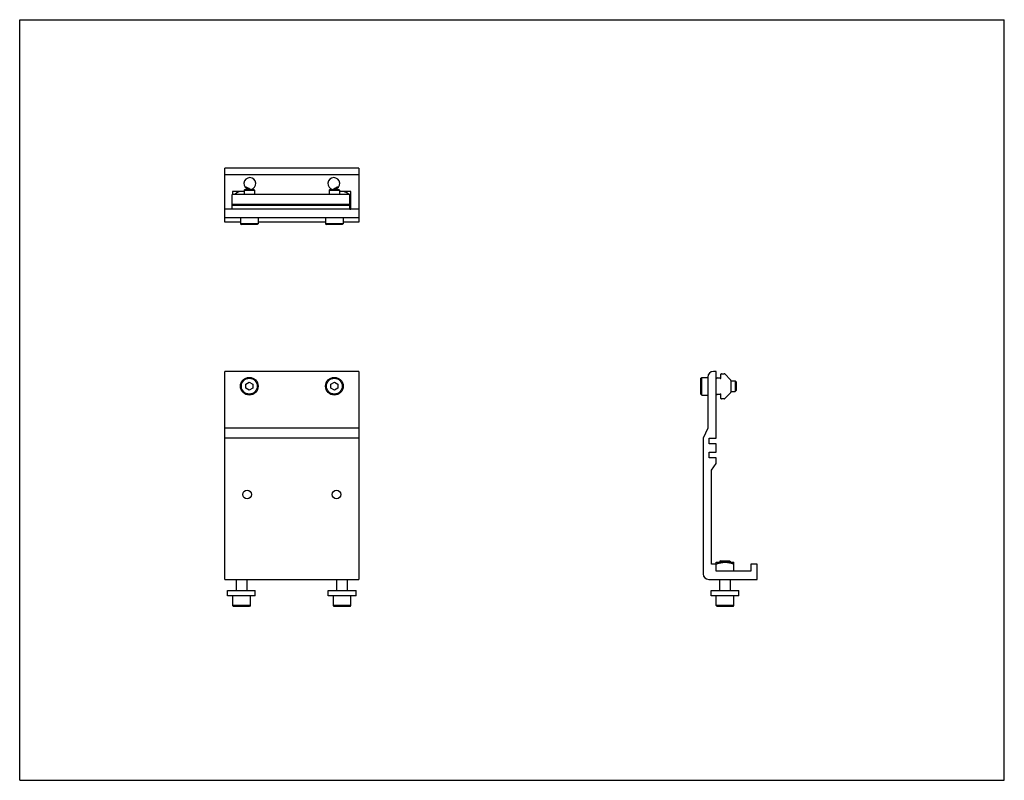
# Model space of a CAD drawing. Header units: inches. Extents: x 0 to 22, y 0 to 17.
import ezdxf

# ---------------------------------------------------------------- set-up
doc = ezdxf.new("R2010")
doc.units = ezdxf.units.IN
doc.header["$LTSCALE"] = 1.21
doc.header["$MEASUREMENT"] = 0
doc.layers.get('0').update_dxf_attribs({"linetype": 'CONTINUOUS'})
for name, color, linetype in [('2408XX_240831_BL5', 7, 'CONTINUOUS'), ('300150M_300150MSS_BL7', 7, 'CONTINUOUS'), ('605279P_BL3', 7, 'CONTINUOUS'), ('605279P_BL4', 7, 'CONTINUOUS'), ('807_920_BL8', 7, 'CONTINUOUS'), ('807_920_BL9', 7, 'CONTINUOUS'), ('9206XXM_920620M_BL0', 7, 'CONTINUOUS'), ('9206XXM_920620M_BL1', 7, 'CONTINUOUS'), ('9506XXM_950616M_BL2', 7, 'CONTINUOUS'), ('9506XXM_950616M_BL6', 7, 'CONTINUOUS')]:
    doc.layers.add(name, color=color, linetype=linetype)

# ---------------------------------------------------------------- blocks, each defined once
blk = doc.blocks.new('9206XXM_920620M_BL0', base_point=(11.484, 4.396))
at = {"layer": '9206XXM_920620M_BL0', "color": 7, "linetype": 'CONTINUOUS'}
for p, q in [((15.664, 4.908), (15.644, 4.888)), ((15.644, 4.888), (15.88, 4.888)), ((15.644, 4.874), (15.644, 4.888)), ((15.664, 4.908), (15.861, 4.908)), ((15.861, 4.908), (15.88, 4.888)), ((15.88, 4.874), (15.88, 4.888)), ((7.087, 4.24), (7.087, 4.49)), ((7.323, 4.24), (7.323, 4.49)), ((15.644, 4.24), (15.644, 4.49)), ((15.88, 4.24), (15.88, 4.49)), ((7.008, 3.904), (7.008, 4.12)), ((7.402, 3.904), (7.402, 4.12)), ((15.565, 3.904), (15.565, 4.12)), ((15.959, 3.904), (15.959, 4.12)), ((7.402, 3.904), (7.008, 3.904)), ((7.028, 3.884), (7.008, 3.904)), ((7.382, 3.884), (7.028, 3.884)), ((7.382, 3.884), (7.402, 3.904)), ((15.959, 3.904), (15.565, 3.904)), ((15.585, 3.884), (15.565, 3.904)), ((15.939, 3.884), (15.585, 3.884)), ((15.939, 3.884), (15.959, 3.904))]:
    blk.add_line(p, q, dxfattribs=at)
blk = doc.blocks.new('9206XXM_920620M_BL1', base_point=(4.955, 4.187))
at = {"layer": '9206XXM_920620M_BL1', "color": 7, "linetype": 'CONTINUOUS'}
for p, q in [((4.837, 4.49), (4.837, 4.24)), ((5.073, 4.49), (5.073, 4.24)), ((4.758, 4.12), (4.758, 3.904)), ((5.152, 4.12), (5.152, 3.904)), ((5.152, 3.904), (4.758, 3.904)), ((4.778, 3.884), (4.758, 3.904)), ((5.132, 3.884), (4.778, 3.884)), ((5.152, 3.904), (5.132, 3.884))]:
    blk.add_line(p, q, dxfattribs=at)
blk = doc.blocks.new('9506XXM_950616M_BL2', base_point=(5.13, 10.909))
at = {"layer": '9506XXM_950616M_BL2', "color": 7, "linetype": 'CONTINUOUS'}
for p, q in [((5.031, 13.207), (5.012, 13.187)), ((5.031, 13.207), (5.228, 13.207)), ((5.228, 13.207), (5.248, 13.187)), ((5.012, 13.187), (5.012, 13.092)), ((5.012, 13.187), (5.248, 13.187)), ((5.248, 13.187), (5.248, 13.092)), ((4.933, 12.577), (4.933, 12.439)), ((5.327, 12.577), (5.327, 12.439)), ((4.933, 12.439), (4.953, 12.42)), ((5.327, 12.439), (4.933, 12.439)), ((5.307, 12.42), (4.953, 12.42)), ((5.327, 12.439), (5.307, 12.42)), ((5.051, 8.854), (5.13, 8.899)), ((5.051, 8.763), (5.051, 8.854)), ((5.13, 8.899), (5.208, 8.854)), ((5.208, 8.854), (5.208, 8.763)), ((5.13, 8.717), (5.051, 8.763)), ((5.208, 8.763), (5.13, 8.717))]:
    blk.add_line(p, q, dxfattribs=at)
for radius in [0.197, 0.177]:
    blk.add_circle((5.13, 8.808), radius, dxfattribs=at)
blk = doc.blocks.new('605279P_BL3', base_point=(11.484, 8.692))
at = {"layer": '605279P_BL3', "color": 7, "linetype": 'CONTINUOUS'}
for p, q in [((6.895, 4.24), (7.515, 4.24)), ((6.895, 4.12), (6.895, 4.24)), ((7.515, 4.12), (7.515, 4.24)), ((15.452, 4.24), (16.072, 4.24)), ((15.452, 4.12), (15.452, 4.24)), ((16.072, 4.12), (16.072, 4.24)), ((7.515, 4.12), (6.895, 4.12)), ((16.072, 4.12), (15.452, 4.12))]:
    blk.add_line(p, q, dxfattribs=at)
blk.add_arc((7.205, 12.963), 0.31, 104.5037, 128.064, dxfattribs=at)
blk = doc.blocks.new('605279P_BL4', base_point=(4.955, 8.697))
at = {"layer": '605279P_BL4', "color": 7, "linetype": 'CONTINUOUS'}
for p, q in [((4.645, 4.24), (5.265, 4.24)), ((4.645, 4.12), (4.645, 4.24)), ((5.265, 4.12), (5.265, 4.24)), ((5.265, 4.12), (4.645, 4.12))]:
    blk.add_line(p, q, dxfattribs=at)
blk.add_arc((4.955, 12.963), 0.31, 51.9099, 75.5117, dxfattribs=at)
blk = doc.blocks.new('2408XX_240831_BL5', base_point=(10.531, 9.086))
at = {"layer": '2408XX_240831_BL5', "color": 7, "linetype": 'CONTINUOUS'}
for p, q in [((4.58, 12.473), (4.58, 13.682)), ((7.58, 13.682), (4.58, 13.682)), ((7.58, 13.682), (7.58, 12.473)), ((7.58, 13.534), (4.58, 13.534)), ((4.75, 12.765), (4.58, 12.765)), ((7.58, 12.764), (4.58, 12.764)), ((7.58, 12.765), (7.38, 12.765)), ((4.58, 12.577), (7.58, 12.577)), ((4.933, 12.473), (4.58, 12.473)), ((6.834, 12.473), (5.327, 12.473)), ((7.58, 12.473), (7.228, 12.473)), ((4.58, 4.49), (4.58, 9.138)), ((7.58, 9.138), (4.58, 9.138)), ((7.58, 9.138), (7.58, 4.49)), ((15.563, 9.138), (15.501, 9.138)), ((15.563, 7.645), (15.563, 9.138)), ((15.376, 9.013), (15.376, 7.868)), ((7.58, 7.868), (4.58, 7.868)), ((15.376, 7.868), (15.272, 7.645)), ((7.58, 7.645), (4.58, 7.645)), ((15.272, 7.645), (15.272, 4.615)), ((15.408, 7.52), (15.408, 7.645)), ((15.408, 7.645), (15.563, 7.645)), ((15.563, 7.52), (15.408, 7.52)), ((15.563, 7.333), (15.563, 7.52)), ((15.408, 7.208), (15.408, 7.333)), ((15.408, 7.333), (15.563, 7.333)), ((15.563, 7.208), (15.408, 7.208)), ((15.459, 6.935), (15.563, 7.083)), ((15.563, 7.083), (15.563, 7.208)), ((15.459, 4.833), (15.459, 6.935)), ((15.564, 4.833), (15.459, 4.833)), ((15.564, 4.677), (15.564, 4.833)), ((16.333, 4.677), (15.564, 4.677)), ((16.481, 4.833), (16.333, 4.833)), ((16.333, 4.833), (16.333, 4.677)), ((16.481, 4.49), (16.481, 4.833)), ((4.58, 4.49), (7.58, 4.49)), ((15.397, 4.49), (16.481, 4.49))]:
    blk.add_line(p, q, dxfattribs=at)
for centre in [(5.08, 6.388), (7.08, 6.388)]:
    blk.add_circle(centre, 0.097, dxfattribs=at)
for centre, radius, start, end in [((5.143, 13.337), 0.133, 281.0107, 258.9931), ((7.018, 13.337), 0.133, 281.0107, 258.9931), ((15.501, 9.013), 0.125, 90, 180), ((15.397, 4.615), 0.125, 180, 270)]:
    blk.add_arc(centre, radius, start, end, dxfattribs=at)
blk = doc.blocks.new('9506XXM_950616M_BL6', base_point=(11.42, 10.909))
at = {"layer": '9506XXM_950616M_BL6', "color": 7, "linetype": 'CONTINUOUS'}
for p, q in [((6.932, 13.207), (6.913, 13.187)), ((6.932, 13.207), (7.129, 13.207)), ((7.129, 13.207), (7.149, 13.187)), ((6.913, 13.187), (7.149, 13.187)), ((6.913, 13.187), (6.913, 13.092)), ((7.149, 13.187), (7.149, 13.092)), ((6.834, 12.577), (6.834, 12.439)), ((7.228, 12.577), (7.228, 12.439)), ((7.228, 12.439), (6.834, 12.439)), ((6.834, 12.439), (6.854, 12.42)), ((7.208, 12.42), (6.854, 12.42)), ((7.228, 12.439), (7.208, 12.42)), ((6.952, 8.854), (7.031, 8.899)), ((6.952, 8.763), (6.952, 8.854)), ((7.031, 8.899), (7.109, 8.854)), ((7.109, 8.854), (7.109, 8.763)), ((15.219, 8.985), (15.239, 9.005)), ((15.219, 8.631), (15.219, 8.985)), ((15.239, 8.611), (15.239, 9.005)), ((15.239, 9.005), (15.376, 9.005)), ((15.891, 8.926), (15.987, 8.926)), ((15.987, 8.926), (15.987, 8.69)), ((16.006, 8.907), (15.987, 8.926)), ((16.006, 8.907), (16.006, 8.71)), ((7.031, 8.717), (6.952, 8.763)), ((7.109, 8.763), (7.031, 8.717)), ((15.219, 8.631), (15.239, 8.611)), ((15.239, 8.611), (15.376, 8.611)), ((15.891, 8.69), (15.987, 8.69)), ((16.006, 8.71), (15.987, 8.69))]:
    blk.add_line(p, q, dxfattribs=at)
for radius in [0.197, 0.177]:
    blk.add_circle((7.031, 8.808), radius, dxfattribs=at)
blk = doc.blocks.new('300150M_300150MSS_BL7', base_point=(10.321, 10.809))
at = {"layer": '300150M_300150MSS_BL7', "color": 7, "linetype": 'CONTINUOUS'}
for p, q in [((4.75, 12.764), (4.75, 13.092)), ((7.38, 13.092), (4.75, 13.092)), ((7.38, 12.764), (7.38, 13.092)), ((7.38, 12.869), (4.75, 12.869)), ((4.75, 12.854), (7.38, 12.854)), ((15.668, 8.986), (15.668, 9.078)), ((15.678, 9.088), (15.742, 9.088)), ((15.885, 8.953), (15.756, 9.082)), ((15.583, 8.993), (15.653, 8.993)), ((15.653, 8.993), (15.653, 8.986)), ((15.891, 8.939), (15.891, 8.675)), ((15.653, 8.62), (15.583, 8.62)), ((15.653, 8.628), (15.653, 8.62)), ((15.668, 8.535), (15.668, 8.628)), ((15.756, 8.531), (15.885, 8.66)), ((15.742, 8.525), (15.678, 8.525))]:
    blk.add_line(p, q, dxfattribs=at)
for centre, radius, start, end in [((15.678, 9.078), 0.01, 90, 180), ((15.742, 9.068), 0.02, 45, 90), ((15.583, 8.973), 0.02, 90, 180), ((15.661, 8.986), 0.0075, 180, 360), ((15.871, 8.939), 0.02, 0, 45), ((15.583, 8.64), 0.02, 180, 270), ((15.661, 8.628), 0.0075, 0, 180), ((15.871, 8.675), 0.02, 315, 360), ((15.678, 8.535), 0.01, 180, 270), ((15.742, 8.545), 0.02, 270, 315)]:
    blk.add_arc(centre, radius, start, end, dxfattribs=at)
blk = doc.blocks.new('807_920_BL8', base_point=(4.885, 13.061))
at = {"layer": '807_920_BL8', "color": 7, "linetype": 'CONTINUOUS'}
for p, q in [((4.758, 13.16), (4.758, 13.092)), ((5.012, 13.16), (4.758, 13.16))]:
    blk.add_line(p, q, dxfattribs=at)
blk.add_arc((4.955, 12.963), 0.197, 73.3466, 139.0485, dxfattribs=at)
blk = doc.blocks.new('807_920_BL9', base_point=(11.554, 8.919))
at = {"layer": '807_920_BL9', "color": 7, "linetype": 'CONTINUOUS'}
for p, q in [((7.402, 13.16), (7.149, 13.16)), ((7.402, 12.766), (7.402, 13.16)), ((7.38, 12.766), (7.402, 12.766)), ((15.565, 4.874), (15.959, 4.874)), ((15.565, 4.677), (15.565, 4.874)), ((15.959, 4.677), (15.959, 4.874))]:
    blk.add_line(p, q, dxfattribs=at)
for start, end in [(40.9515, 106.6534), (332.4828, 27.5172)]:
    blk.add_arc((7.205, 12.963), 0.197, start, end, dxfattribs=at)
for points, knots in [([(15.565, 4.836), (15.573, 4.839), (15.589, 4.844), (15.614, 4.851), (15.634, 4.856), (15.65, 4.86), (15.667, 4.864), (15.687, 4.868), (15.712, 4.871), (15.737, 4.874), (15.754, 4.874), (15.762, 4.874)], [0, 0, 0, 0, 0.125, 0.250001, 0.375001, 0.437504, 0.500007, 0.625006, 0.750006, 0.875003, 1, 1, 1, 1]), ([(15.762, 4.874), (15.771, 4.874), (15.787, 4.874), (15.813, 4.871), (15.837, 4.868), (15.858, 4.864), (15.874, 4.86), (15.891, 4.856), (15.911, 4.851), (15.935, 4.844), (15.951, 4.839), (15.959, 4.836)], [0, 0, 0, 0, 0.124997, 0.249995, 0.374994, 0.499993, 0.562496, 0.624999, 0.749999, 0.875, 1, 1, 1, 1])]:
    blk.add_open_spline(points, degree=3, knots=knots, dxfattribs=at)

msp = doc.modelspace()

# ---------------------------------------------------------------- linework, layer by layer
at = {"color": 7, "linetype": 'CONTINUOUS'}
for p, q in [((0, 0), (0, 17)), ((0, 17), (22, 17)), ((22, 0), (22, 17)), ((0, 0), (22, 0))]:
    msp.add_line(p, q, dxfattribs=at)

# ---------------------------------------------------------------- block references
at = {"layer": '2408XX_240831_BL5'}
msp.add_blockref('2408XX_240831_BL5', (10.531, 9.086), dxfattribs=at)
at = {"layer": '300150M_300150MSS_BL7'}
msp.add_blockref('300150M_300150MSS_BL7', (10.321, 10.809), dxfattribs=at)
at = {"layer": '605279P_BL3'}
msp.add_blockref('605279P_BL3', (11.484, 8.692), dxfattribs=at)
at = {"layer": '605279P_BL4'}
msp.add_blockref('605279P_BL4', (4.955, 8.697), dxfattribs=at)
at = {"layer": '807_920_BL8'}
msp.add_blockref('807_920_BL8', (4.885, 13.061), dxfattribs=at)
at = {"layer": '807_920_BL9'}
msp.add_blockref('807_920_BL9', (11.554, 8.919), dxfattribs=at)
at = {"layer": '9206XXM_920620M_BL0'}
msp.add_blockref('9206XXM_920620M_BL0', (11.484, 4.396), dxfattribs=at)
at = {"layer": '9206XXM_920620M_BL1'}
msp.add_blockref('9206XXM_920620M_BL1', (4.955, 4.187), dxfattribs=at)
at = {"layer": '9506XXM_950616M_BL2'}
msp.add_blockref('9506XXM_950616M_BL2', (5.13, 10.909), dxfattribs=at)
at = {"layer": '9506XXM_950616M_BL6'}
msp.add_blockref('9506XXM_950616M_BL6', (11.42, 10.909), dxfattribs=at)

doc.saveas('drawing.dxf')
